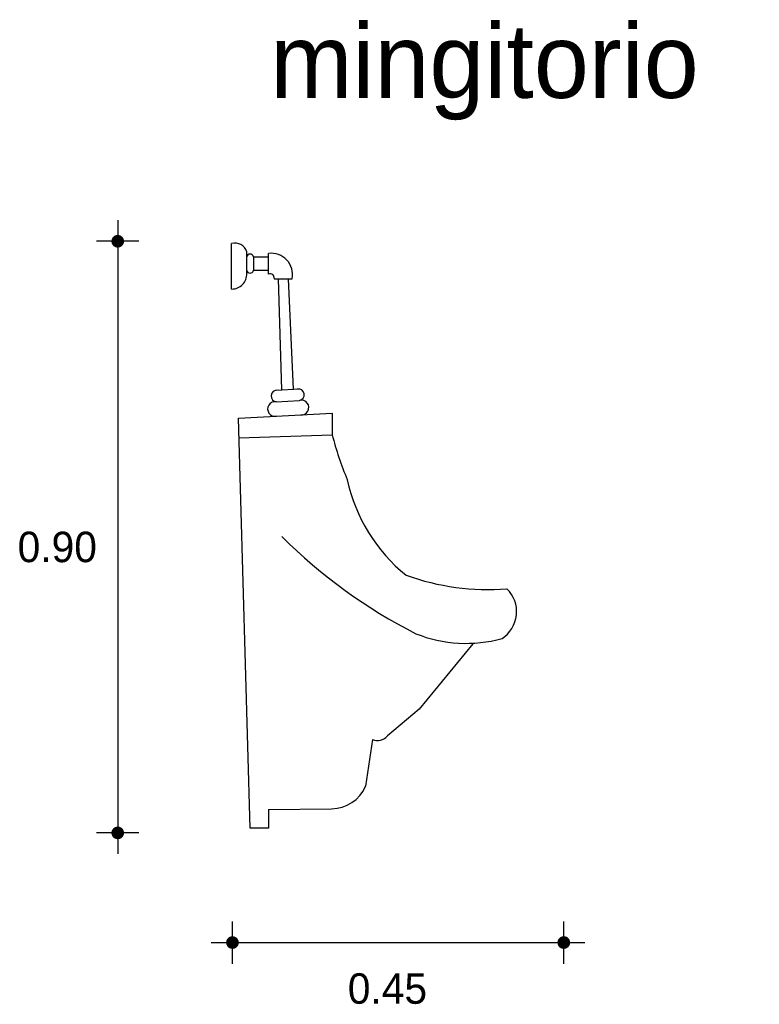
# Model space of a CAD drawing. Extents: x 4.39 to 5.53, y 4.83 to 6.34.
import ezdxf

# ---------------------------------------------------------------- set-up
doc = ezdxf.new("R2010")
doc.units = 0
doc.header["$MEASUREMENT"] = 0
for name, color, linetype in [('COTAS', 6, 'CONTINUOUS'), ('DIBUJO', 5, 'CONTINUOUS'), ('TEXTO', 4, 'CONTINUOUS')]:
    doc.layers.add(name, color=color, linetype=linetype)

msp = doc.modelspace()

# ---------------------------------------------------------------- linework, layer by layer
at = {"layer": 'COTAS'}
for p, q in [((4.5451, 6.0297), (4.5451, 5.057)), ((4.5775, 5.9972), (4.5126, 5.9972)), ((4.5775, 5.0894), (4.5126, 5.0894)), ((4.7211, 4.8887), (4.7211, 4.9536)), ((5.2298, 4.8887), (5.2298, 4.9536)), ((4.6887, 4.9211), (5.2623, 4.9211))]:
    msp.add_line(p, q, dxfattribs=at)
at = {"layer": 'COTAS', "const_width": 0.00974}
for points in [[(4.5402, 5.9972, 1), (4.5499, 5.9972, 1)], [(4.5402, 5.0894, 1), (4.5499, 5.0894, 1)], [(4.7163, 4.9211, 1), (4.726, 4.9211, 1)], [(5.2249, 4.9211, 1), (5.2347, 4.9211, 1)]]:
    msp.add_lwpolyline(points, format="xyb", close=True, dxfattribs=at)
at = {"layer": 'DIBUJO'}
for p, q in [((4.7199, 5.9239), (4.7199, 5.9938)), ((4.743, 5.9457), (4.743, 5.9809)), ((4.7533, 5.9732), (4.7765, 5.9732)), ((4.7533, 5.9732), (4.7533, 5.9527)), ((4.7765, 5.9467), (4.7765, 5.9786)), ((4.7533, 5.9527), (4.7765, 5.9527)), ((4.7853, 5.9398), (4.8129, 5.9398)), ((4.7971, 5.7692), (4.7919, 5.9398)), ((4.815, 5.7702), (4.8073, 5.9398)), ((4.7883, 5.7687), (4.8236, 5.7707)), ((4.7885, 5.7508), (4.8242, 5.7529)), ((4.7302, 5.7256), (4.8742, 5.7336)), ((4.8742, 5.7336), (4.8742, 5.7004)), ((4.7482, 5.0968), (4.7302, 5.7256)), ((4.731, 5.6958), (4.8742, 5.7004)), ((5.0902, 5.3795), (5.0079, 5.2793)), ((5.0079, 5.2793), (4.9591, 5.2382)), ((4.9363, 5.2328), (4.9256, 5.1611)), ((4.7765, 5.1251), (4.8732, 5.1265)), ((4.7765, 5.1251), (4.7765, 5.0968)), ((4.7765, 5.0968), (4.7482, 5.0968))]:
    msp.add_line(p, q, dxfattribs=at)
for centre, radius, start, end in [((4.7247, 5.9752), 0.0192, 17.3059, 104.6173), ((4.7482, 5.9724), 0.0052, 8.4927, 171.016), ((4.7805, 5.9459), 0.0329, 349.3171, 97.0746), ((4.7204, 5.9466), 0.0227, 268.7941, 2.3445), ((4.7482, 5.9534), 0.0052, 188.984, 351.5073), ((4.7789, 5.9408), 0.00644, 351.3164, 112.1928), ((4.7896, 5.7598), 0.00907, 88.0067, 262.617), ((4.8222, 5.7617), 0.00907, 282.4759, 97.0862), ((4.7864, 5.7398), 0.0112, 79.3524, 282.3003), ((4.8272, 5.7421), 0.0112, 262.7926, 105.7406), ((5.3675, 5.8275), 0.5094, 194.4526, 202.6434), ((5.1522, 5.6874), 0.261, 192.4038, 230.9342), ((5.3823, 6.1353), 0.832, 225.2935, 242.8585), ((5.1134, 5.8323), 0.3695, 250.1255, 274.5196), ((5.1083, 5.4287), 0.0491, 302.9201, 45.8735), ((5.08, 5.5893), 0.2091, 248.3276, 285.2397), ((4.9443, 5.25), 0.0189, 244.9752, 321.2687), ((4.8736, 5.1829), 0.0564, 269.5997, 337.1666)]:
    msp.add_arc(centre, radius, start, end, dxfattribs=at)

# ---------------------------------------------------------------- texts
at = {"layer": 'COTAS'}
for s, p in [('0.90', (4.3914, 5.5048)), ('0.45', (4.8982, 4.8272))]:
    msp.add_text(s, height=0.04675, dxfattribs=at).set_placement(p)
at = {"layer": 'TEXTO'}
msp.add_text('mingitorio', height=0.11349, dxfattribs=at).set_placement((4.779, 6.2172))

doc.saveas('drawing.dxf')
